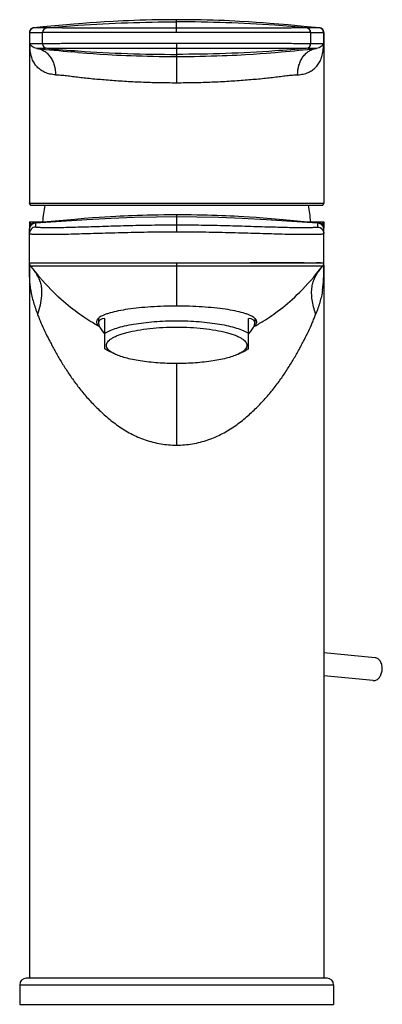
# Model space of a CAD drawing. Header units: millimetres. Extents: x 160 to 479, y 58 to 452.
# Tile 4 of 5: x 160 to 216, y 301 to 452. Entities that reach past the tile are written whole.
import ezdxf

# ---------------------------------------------------------------- set-up
doc = ezdxf.new("R2010")
doc.units = ezdxf.units.MM
doc.header["$LTSCALE"] = 30.734
doc.layers.get('0').update_dxf_attribs({"linetype": 'CONTINUOUS'})

msp = doc.modelspace()

# ---------------------------------------------------------------- linework, layer by layer
at = {"color": 7, "linetype": 'CONTINUOUS'}
for p, q in [((173.1, 451.39), (171.91, 451.32)), ((195.12, 451.4), (193.77, 451.47)), ((196.31, 451.32), (195.12, 451.4)), ((162.24, 450.48), (162.22, 450.47)), ((162.24, 450.48), (162.24, 450.48)), ((162.25, 450.48), (162.24, 450.48)), ((162.24, 450.48), (162.28, 450.48)), ((163.75, 450.62), (162.29, 450.48)), ((167.32, 450.95), (163.75, 450.62)), ((168.44, 451.05), (167.32, 450.95)), ((169.8, 451.16), (168.44, 451.05)), ((170.82, 451.24), (169.8, 451.16)), ((171.91, 451.32), (170.82, 451.24)), ((197.4, 451.24), (196.31, 451.32)), ((198.41, 451.17), (197.4, 451.24)), ((199.75, 451.06), (198.41, 451.17)), ((201.18, 450.93), (199.75, 451.06)), ((204.13, 450.65), (201.18, 450.93)), ((205.99, 450.48), (204.13, 450.65)), ((206, 450.48), (205.98, 450.48)), ((206.01, 450.48), (206, 450.48)), ((206.05, 450.48), (206.01, 450.48)), ((206.05, 450.48), (206.05, 450.48)), ((206.65, 449.78), (206.64, 449.85)), ((161.64, 449.78), (161.64, 423.74)), ((206.65, 449.78), (206.65, 423.74)), ((169.06, 446.74), (168.12, 446.82)), ((184.36, 447.39), (185.37, 447.39)), ((199.23, 446.74), (200.13, 446.82)), ((169.06, 446.74), (170.4, 446.64)), ((170.4, 446.64), (171.38, 446.56)), ((171.38, 446.56), (172.44, 446.49)), ((172.44, 446.49), (173.62, 446.42)), ((173.62, 446.42), (174.95, 446.34)), ((194.67, 446.42), (195.85, 446.49)), ((195.85, 446.49), (196.91, 446.56)), ((196.91, 446.56), (197.89, 446.64)), ((197.89, 446.64), (199.23, 446.74)), ((161.95, 423.38), (206.34, 423.38)), ((170.03, 421.34), (168.58, 421.22)), ((171.27, 421.44), (170.03, 421.34)), ((172.32, 421.51), (171.27, 421.44)), ((173.17, 421.57), (172.32, 421.51)), ((174.02, 421.62), (173.17, 421.57)), ((174.85, 421.67), (174.02, 421.62)), ((175.5, 421.71), (174.85, 421.67)), ((176.14, 421.74), (175.5, 421.71)), ((176.78, 421.77), (176.14, 421.74)), ((177.4, 421.79), (176.78, 421.77)), ((178.17, 421.82), (177.4, 421.79)), ((178.92, 421.84), (178.17, 421.82)), ((179.65, 421.86), (178.92, 421.84)), ((180.49, 421.88), (179.65, 421.86)), ((181.3, 421.89), (180.49, 421.88)), ((182.17, 421.9), (181.3, 421.89)), ((183.21, 421.91), (182.17, 421.9)), ((184.33, 421.91), (183.21, 421.91)), ((185.37, 421.9), (184.33, 421.91)), ((186.36, 421.9), (185.37, 421.9)), ((187.26, 421.89), (186.36, 421.9)), ((188.07, 421.87), (187.26, 421.89)), ((188.79, 421.86), (188.07, 421.87)), ((189.52, 421.84), (188.79, 421.86)), ((190.27, 421.82), (189.52, 421.84)), ((191.04, 421.79), (190.27, 421.82)), ((191.67, 421.76), (191.04, 421.79)), ((192.31, 421.73), (191.67, 421.76)), ((192.95, 421.7), (192.31, 421.73)), ((193.61, 421.66), (192.95, 421.7)), ((194.44, 421.61), (193.61, 421.66)), ((195.29, 421.56), (194.44, 421.61)), ((196.32, 421.49), (195.29, 421.56)), ((197.37, 421.41), (196.32, 421.49)), ((198.62, 421.31), (197.37, 421.41)), ((200.45, 421.16), (198.62, 421.31)), ((161.64, 420.83), (161.64, 419.86)), ((161.64, 420.83), (164.22, 420.83)), ((161.65, 420.01), (161.65, 420)), ((161.65, 420), (161.65, 419.99)), ((161.65, 420), (161.65, 420)), ((161.64, 414.57), (161.64, 419.84)), ((161.72, 420.08), (161.7, 420)), ((161.77, 420.17), (161.74, 420.11)), ((162.56, 420.69), (162.49, 420.68)), ((162.56, 420.69), (162.51, 420.68)), ((168.58, 421.22), (162.56, 420.69)), ((162.56, 420.69), (162.56, 420.69)), ((162.56, 420.69), (162.56, 420.69)), ((204.07, 420.83), (206.65, 420.83)), ((205.73, 420.69), (205.73, 420.69)), ((205.78, 420.68), (205.73, 420.69)), ((205.8, 420.68), (205.73, 420.69)), ((205.73, 420.69), (205.73, 420.69)), ((205.73, 420.69), (205.73, 420.69)), ((205.86, 420.67), (205.78, 420.68)), ((206.58, 420.06), (206.55, 420.11)), ((206.59, 420), (206.57, 420.08)), ((206.59, 420), (206.58, 420.06)), ((206.64, 420.02), (206.64, 420.03)), ((206.64, 420), (206.64, 420.02)), ((206.64, 420.02), (206.64, 420.02)), ((206.64, 420.01), (206.64, 420.01)), ((206.64, 420), (206.64, 420.01)), ((206.64, 420), (206.64, 420)), ((206.64, 419.99), (206.64, 420)), ((206.64, 419.98), (206.64, 419.99)), ((206.64, 419.99), (206.64, 419.99)), ((206.64, 419.98), (206.64, 419.98)), ((206.64, 419.97), (206.64, 419.98)), ((206.64, 419.97), (206.64, 419.97)), ((206.64, 419.96), (206.64, 419.97)), ((206.64, 419.96), (206.64, 419.96)), ((206.64, 419.95), (206.64, 419.96)), ((206.64, 419.95), (206.64, 419.95)), ((206.65, 420.83), (206.65, 419.86)), ((206.65, 414.57), (206.65, 419.84)), ((161.64, 414.56), (161.64, 414.51)), ((161.64, 414.56), (161.64, 414.29)), ((161.64, 414.55), (161.64, 414.54)), ((161.64, 414.54), (161.65, 414.49)), ((161.64, 414.52), (161.65, 414.51)), ((161.65, 414.51), (161.65, 414.48)), ((161.64, 414.51), (161.65, 414.43)), ((161.65, 414.49), (161.65, 414.46)), ((161.65, 414.48), (161.65, 414.46)), ((161.65, 414.47), (161.65, 414.39)), ((161.65, 414.46), (161.65, 414.42)), ((161.65, 414.41), (161.65, 414.35)), ((161.65, 414.39), (161.65, 414.31)), ((161.64, 414.34), (161.64, 414.39)), ((161.65, 414.35), (161.65, 414.3)), ((161.65, 414.31), (161.65, 414.19)), ((161.64, 414.19), (161.64, 305.29)), ((161.85, 414.04), (161.89, 413.98)), ((161.85, 414.04), (161.89, 413.98)), ((206.64, 414.55), (206.65, 414.57)), ((206.64, 414.54), (206.65, 414.56)), ((206.64, 414.52), (206.64, 414.54)), ((206.64, 414.43), (206.64, 414.53)), ((206.64, 414.49), (206.64, 414.52)), ((206.64, 414.5), (206.64, 414.52)), ((206.64, 414.48), (206.64, 414.5)), ((206.64, 414.49), (206.64, 414.5)), ((206.64, 414.46), (206.64, 414.49)), ((206.64, 414.47), (206.64, 414.49)), ((206.64, 414.36), (206.64, 414.47)), ((206.64, 414.46), (206.64, 414.47)), ((206.64, 414.42), (206.64, 414.46)), ((206.64, 414.27), (206.64, 414.41)), ((206.64, 414.3), (206.64, 414.34)), ((206.64, 414.19), (206.64, 414.27)), ((206.65, 414.28), (206.65, 414.56)), ((206.65, 414.19), (206.65, 305.29)), ((172.21, 406.12), (172.21, 405.41)), ((173.17, 401.42), (173.17, 406.09)), ((195.12, 401.42), (195.12, 406.09)), ((196.08, 406.12), (196.08, 405.41)), ((174.62, 400.69), (173.57, 401.21)), ((193.67, 400.69), (194.72, 401.21)), ((214.51, 354.23), (206.65, 354.98)), ((214.18, 350.75), (206.65, 351.47)), ((214.18, 350.75), (214.26, 350.74)), ((160.15, 304.29), (160.15, 301.29)), ((207.15, 305.29), (161.15, 305.29)), ((208.15, 304.29), (208.15, 301.29)), ((160.15, 301.29), (208.15, 301.29))]:
    msp.add_line(p, q, dxfattribs=at)
at = {"color": 9, "linetype": 'CONTINUOUS'}
for p, q in [((184.15, 449.76), (184.15, 451.73)), ((162.3, 450.48), (162.29, 450.48)), ((164.29, 450.48), (164.28, 450.48)), ((204.01, 450.48), (204, 450.48)), ((206, 450.48), (205.99, 450.48)), ((161.66, 449.79), (161.65, 449.78)), ((161.65, 449.78), (161.64, 449.78)), ((161.66, 449.79), (161.66, 448.06)), ((161.67, 449.79), (161.66, 449.79)), ((163.66, 448.06), (163.66, 449.78)), ((204.63, 449.78), (204.63, 448.06)), ((204.64, 449.78), (204.63, 449.78)), ((206.63, 449.79), (206.62, 449.79)), ((206.63, 448.06), (206.63, 449.79)), ((164.29, 447.36), (164.28, 447.36)), ((184.15, 448.09), (184.15, 442.11)), ((204.01, 447.36), (204, 447.36)), ((204.63, 448.06), (204.64, 448.06)), ((161.65, 423.68), (206.64, 423.68)), ((184.15, 421.91), (184.15, 419.34)), ((161.64, 419.88), (161.64, 419.87)), ((162.58, 420.66), (162.58, 420.06)), ((205.71, 420.66), (205.71, 420.06)), ((206.65, 419.87), (206.65, 419.88)), ((161.64, 414.57), (206.64, 414.57)), ((161.64, 414.57), (161.68, 414.57)), ((161.64, 414.19), (161.64, 414.29)), ((206.47, 414.08), (161.82, 414.08)), ((161.82, 414.08), (161.85, 414.08)), ((161.85, 414.08), (162.09, 414.08)), ((184.15, 414.57), (184.15, 407.98)), ((203.63, 414.57), (195.39, 414.57)), ((204.05, 414.08), (202.88, 414.08)), ((206.15, 414.57), (205.54, 414.57)), ((206.47, 414.08), (206.44, 414.08)), ((206.64, 414.57), (206.61, 414.57)), ((206.65, 414.19), (206.65, 414.28)), ((205.4, 406.7), (205.39, 406.75)), ((184.15, 399.2), (184.15, 386.73)), ((160.15, 304.29), (208.15, 304.29))]:
    msp.add_line(p, q, dxfattribs=at)
at = {"color": 7, "linetype": 'CONTINUOUS'}
for points in [[(184.15, 451.73), (183.26, 451.73), (182.27, 451.73), (181.3, 451.71), (180.35, 451.69), (179.42, 451.67), (178.52, 451.65), (177.63, 451.62), (176.78, 451.58), (175.97, 451.55), (175.19, 451.51), (174.45, 451.47), (173.1, 451.39)], [(193.77, 451.47), (193.03, 451.51), (192.25, 451.55), (191.44, 451.59), (190.6, 451.62), (189.72, 451.65), (188.83, 451.67), (187.91, 451.7), (186.96, 451.71), (186, 451.73), (185.03, 451.73), (184.15, 451.73)], [(162.17, 450.46), (162.14, 450.45), (162.11, 450.44), (162.07, 450.43), (162.03, 450.41), (161.99, 450.39), (161.94, 450.36), (161.9, 450.33), (161.86, 450.29), (161.82, 450.25), (161.78, 450.2), (161.75, 450.15), (161.72, 450.1), (161.69, 450.04), (161.67, 449.98), (161.66, 449.92), (161.65, 449.85), (161.64, 449.78)], [(162.22, 450.47), (162.2, 450.47), (162.17, 450.46)], [(162.29, 450.48), (162.28, 450.48), (162.27, 450.48)], [(206.05, 450.48), (206.04, 450.48), (206.03, 450.48), (206.01, 450.48), (206, 450.48)], [(206.64, 449.85), (206.63, 449.91), (206.62, 449.97), (206.6, 450.03), (206.58, 450.09), (206.55, 450.14), (206.51, 450.19), (206.48, 450.24), (206.44, 450.28), (206.4, 450.32), (206.36, 450.35), (206.31, 450.38), (206.27, 450.4), (206.23, 450.42), (206.19, 450.44), (206.16, 450.45), (206.12, 450.46), (206.1, 450.47), (206.07, 450.47), (206.06, 450.48)], [(174.95, 446.34), (175.67, 446.31), (176.42, 446.27), (177.2, 446.24), (178.01, 446.21), (178.85, 446.19), (179.71, 446.16), (180.58, 446.14), (181.48, 446.13), (182.39, 446.12), (183.32, 446.11), (184.15, 446.11)], [(184.15, 446.11), (184.97, 446.11), (185.9, 446.12), (186.81, 446.13), (187.71, 446.14), (188.58, 446.16), (189.44, 446.19), (190.28, 446.21), (191.09, 446.24), (191.87, 446.27), (192.62, 446.31), (193.34, 446.34), (194.67, 446.42)], [(161.64, 423.74), (161.64, 423.73), (161.64, 423.72), (161.65, 423.71), (161.65, 423.7), (161.65, 423.69), (161.65, 423.68), (161.65, 423.67)], [(161.65, 423.67), (161.65, 423.66), (161.65, 423.64), (161.65, 423.63), (161.66, 423.61)], [(161.66, 423.61), (161.67, 423.59), (161.68, 423.56), (161.69, 423.54)], [(161.69, 423.54), (161.71, 423.51), (161.73, 423.48), (161.75, 423.46), (161.78, 423.44), (161.81, 423.42), (161.85, 423.4), (161.88, 423.39), (161.92, 423.39), (161.95, 423.38)], [(206.34, 423.38), (206.37, 423.39), (206.41, 423.39), (206.44, 423.4), (206.48, 423.42), (206.51, 423.44), (206.54, 423.46), (206.56, 423.48), (206.58, 423.51), (206.6, 423.53)], [(206.6, 423.53), (206.61, 423.56), (206.62, 423.58), (206.63, 423.61), (206.64, 423.62), (206.64, 423.64), (206.64, 423.66), (206.64, 423.67), (206.64, 423.68), (206.64, 423.69), (206.64, 423.7), (206.64, 423.71), (206.64, 423.72), (206.65, 423.73), (206.65, 423.74)], [(184.15, 421.61), (181.06, 421.58), (177.67, 421.49), (174.12, 421.35), (170.4, 421.15), (166.51, 420.91), (162.58, 420.66)], [(205.71, 420.66), (201.78, 420.91), (197.89, 421.15), (194.17, 421.35), (190.62, 421.49), (187.23, 421.58), (184.15, 421.61)], [(161.65, 420.03), (161.65, 420.02), (161.65, 420.01), (161.65, 420.01), (161.65, 420)], [(162.58, 420.66), (162.5, 420.66), (162.39, 420.63), (162.29, 420.6), (162.19, 420.56), (162.1, 420.5), (162.01, 420.44), (161.93, 420.36), (161.86, 420.28), (161.79, 420.19), (161.74, 420.09), (161.7, 419.98)], [(161.74, 420.11), (161.72, 420.06), (161.7, 420)], [(162.49, 420.68), (162.39, 420.66), (162.3, 420.63), (162.21, 420.59), (162.13, 420.55), (162.05, 420.49), (161.98, 420.43), (161.91, 420.37), (161.85, 420.3), (161.8, 420.23), (161.76, 420.15), (161.72, 420.08)], [(162.14, 420.55), (162.07, 420.51), (162.02, 420.47), (161.96, 420.42), (161.92, 420.37), (161.87, 420.32), (161.83, 420.27), (161.8, 420.22)], [(162.51, 420.68), (162.43, 420.67), (162.35, 420.65), (162.27, 420.62), (162.2, 420.59)], [(162.58, 420.66), (162.58, 420.67), (162.57, 420.67), (162.57, 420.68), (162.57, 420.68), (162.56, 420.68), (162.56, 420.68), (162.56, 420.69), (162.56, 420.69), (162.56, 420.69)], [(205.73, 420.69), (203.65, 420.87), (200.45, 421.16)], [(205.73, 420.69), (205.73, 420.69), (205.73, 420.69), (205.73, 420.68), (205.73, 420.68), (205.72, 420.68), (205.72, 420.68), (205.72, 420.67), (205.71, 420.67), (205.71, 420.66)], [(206.59, 419.98), (206.55, 420.09), (206.5, 420.19), (206.44, 420.28), (206.36, 420.36), (206.28, 420.44), (206.19, 420.5), (206.1, 420.56), (206, 420.6), (205.9, 420.63), (205.79, 420.66), (205.71, 420.66)], [(206.57, 420.08), (206.53, 420.15), (206.49, 420.22), (206.44, 420.3), (206.38, 420.36), (206.32, 420.43), (206.25, 420.49), (206.17, 420.54), (206.08, 420.59), (205.99, 420.63), (205.9, 420.66), (205.8, 420.68)], [(206.33, 420.42), (206.27, 420.47), (206.22, 420.51), (206.15, 420.55), (206.09, 420.59), (206.02, 420.62), (205.94, 420.65), (205.86, 420.67)], [(206.55, 420.11), (206.52, 420.17), (206.49, 420.22), (206.46, 420.27), (206.42, 420.32), (206.38, 420.37)], [(161.65, 414.5), (161.65, 414.49), (161.65, 414.48)], [(161.65, 414.43), (161.65, 414.42), (161.66, 414.4), (161.66, 414.38), (161.66, 414.36), (161.67, 414.35), (161.67, 414.33), (161.68, 414.32)], [(161.68, 414.32), (161.68, 414.31), (161.68, 414.3), (161.69, 414.28), (161.7, 414.26), (161.7, 414.25)], [(161.7, 414.25), (161.7, 414.25), (161.71, 414.23), (161.72, 414.22)], [(206.57, 414.22), (206.58, 414.23), (206.59, 414.25), (206.59, 414.25)], [(206.59, 414.25), (206.59, 414.26), (206.6, 414.28), (206.61, 414.3), (206.61, 414.31), (206.61, 414.32)], [(206.61, 414.32), (206.62, 414.33), (206.62, 414.35), (206.63, 414.36), (206.63, 414.38)], [(206.63, 414.38), (206.63, 414.4), (206.64, 414.42), (206.64, 414.43)]]:
    msp.add_lwpolyline(points, dxfattribs=at)
at = {"color": 9, "linetype": 'CONTINUOUS'}
for points in [[(164.29, 450.48), (164.29, 450.48), (164.29, 450.48), (164.29, 450.48), (164.28, 450.48), (164.28, 450.48), (164.28, 450.48)], [(204.01, 450.48), (204.01, 450.48), (204.01, 450.48), (204, 450.48), (204, 450.48), (204, 450.48), (204, 450.48)], [(164.29, 447.36), (164.28, 447.36), (164.28, 447.36), (164.28, 447.36)], [(164.29, 447.36), (164.29, 447.36), (164.29, 447.36)]]:
    msp.add_lwpolyline(points, dxfattribs=at)
for centre, radius, start, end in [((162.35, 449.78), 0.7, 102.3891, 179.9491), ((162.36, 449.79), 0.7, 95.4541, 180.0274), ((162.37, 449.79), 0.698, 95.5393, 180.009), ((162.35, 449.78), 0.705, 99.1456, 102.3986), ((164.35, 449.78), 0.7, 95.3986, 180.0103), ((164.36, 449.78), 0.7, 95.2911, 180.0932), ((203.93, 449.78), 0.7, 359.9966, 84.7089), ((203.94, 449.78), 0.7, 359.9929, 84.6023), ((205.92, 449.79), 0.694, 83.1823, 84.4613), ((205.92, 449.79), 0.7, 359.9818, 83.1766), ((205.93, 449.79), 0.7, 359.9781, 84.5586), ((205.94, 449.78), 0.705, 77.5914, 80.8637), ((205.94, 449.78), 0.7, 359.8252, 77.5983), ((154.56, 447.69), 7.14, 357.8628, 2.5743), ((188.82, 684.38), 238.46, 263.7264, 265.0199), ((164.35, 448.06), 0.7, 179.9898, 264.5992), ((164.36, 448.06), 0.7, 179.9061, 264.7089), ((203.93, 448.06), 0.7, 275.2911, 0.0036), ((203.94, 448.06), 0.7, 275.3928, 0.0072), ((213.71, 447.69), 7.13, 177.417, 182.1451), ((161.95, 423.69), 0.302, 180.0393, 197.9444), ((161.95, 423.68), 0.296, 224.5069, 233.1706), ((161.95, 423.68), 0.296, 251.2219, 253.7558), ((161.95, 423.68), 0.3, 253.7639, 269.9738), ((206.34, 423.68), 0.3, 270.0264, 286.2311), ((206.34, 423.68), 0.296, 286.239, 288.8172), ((206.34, 423.68), 0.299, 305.4476, 314.2661), ((206.34, 423.69), 0.302, 342.0549, 359.9609), ((164.61, 419.89), 2.96, 174.9471, 175.5856), ((162.65, 419.85), 1, 168.0985, 174.045), ((167.17, 419.88), 5.52, 179.2515, 179.6227), ((162.64, 419.85), 0.998, 174.0436, 180.0136), ((170.81, 419.86), 9.16, 179.604, 179.8397), ((162.39, 419.95), 0.745, 163.6208, 168.0378), ((162.64, 419.85), 0.998, 162.1062, 168.0999), ((162.36, 419.95), 0.712, 137.856, 163.6021), ((162.65, 419.84), 1.01, 144.232, 162.0441), ((162.33, 421.91), 1.26, 286.2631, 301.6888), ((205.64, 419.84), 1.01, 17.9564, 35.7683), ((205.93, 419.95), 0.712, 16.4407, 42.144), ((205.65, 419.85), 0.999, 359.987, 17.901), ((205.9, 419.95), 0.744, 11.9911, 16.4214), ((203.7, 419.89), 2.94, 4.4329, 5.0805), ((205.83, 419.93), 0.812, 7.9226, 11.9737), ((205.76, 419.92), 0.888, 6.9082, 7.9582), ((201.46, 419.71), 5.19, 4.0997, 4.4421), ((200.32, 419.63), 6.33, 3.8784, 4.1272), ((197.5, 419.86), 9.15, 0.1617, 0.3983)]:
    msp.add_arc(centre, radius, start, end, dxfattribs=at)
at = {"color": 7, "linetype": 'CONTINUOUS'}
for centre, radius, start, end in [((162.31, 450.26), 0.224, 94.0345, 94.9502), ((205.99, 450.32), 0.168, 84.648, 85.5677), ((178.11, 698.18), 252.33, 275.0065, 276.2377), ((183.59, 419.33), 20, 168.2939, 175.6803), ((184.7, 419.33), 20, 4.3197, 11.7061), ((162.58, 419.91), 0.937, 173.094, 174.3032), ((162.8, 419.9), 1.16, 176.0014, 177.4134), ((163.12, 419.89), 1.47, 177.4139, 178.5314), ((205.71, 419.91), 0.938, 5.6922, 6.9059), ((205.49, 419.9), 1.16, 2.3759, 4.2068), ((161.15, 304.29), 1, 90, 180), ((207.15, 304.29), 1, 0, 90)]:
    msp.add_arc(centre, radius, start, end, dxfattribs=at)
for major_axis, start_param, end_param in [((11.86, -6.96), 2.851774, 3.659426), ((11.86, 6.96), 5.765352, 6.573004)]:
    msp.add_ellipse((184.15, 398.76), major_axis=major_axis, ratio=0.194963, start_param=start_param, end_param=end_param, dxfattribs=at)
at = {"color": 9, "linetype": 'CONTINUOUS'}
for points, knots in [([(164.28, 450.48), (165.89, 450.64), (172.5, 451.18), (179.13, 451.4), (184.15, 451.4)], [0, 0, 0, 0, 0.243679, 1, 1, 1, 1]), ([(204.01, 450.48), (202.4, 450.64), (195.79, 451.18), (189.16, 451.4), (184.15, 451.4)], [0, 0, 0, 0, 0.243679, 1, 1, 1, 1]), ([(164.28, 450.48), (163.94, 450.49), (163.29, 450.5), (162.63, 450.49), (162.3, 450.48)], [0, 0, 0, 0, 0.50835, 1, 1, 1, 1]), ([(184.15, 450.45), (182.88, 450.45), (180.4, 450.45), (176.8, 450.46), (173.47, 450.46), (170.91, 450.46), (169.1, 450.46), (167.93, 450.46), (166.92, 450.46), (166.06, 450.47), (165.37, 450.47), (164.85, 450.47), (164.53, 450.48), (164.36, 450.48), (164.31, 450.48), (164.29, 450.48)], [0, 0, 0, 0, 0.190751, 0.374536, 0.544538, 0.694622, 0.760371, 0.819141, 0.870422, 0.913705, 0.948534, 0.974657, 0.991878, 0.997088, 1, 1, 1, 1]), ([(204, 450.48), (203.98, 450.48), (203.93, 450.48), (203.76, 450.48), (203.44, 450.47), (202.92, 450.47), (202.23, 450.47), (201.37, 450.46), (200.36, 450.46), (199.2, 450.46), (197.38, 450.46), (194.82, 450.46), (191.49, 450.46), (187.89, 450.45), (185.41, 450.45), (184.15, 450.45)], [0, 0, 0, 0, 0.002912, 0.008121, 0.02534, 0.05146, 0.086285, 0.129565, 0.180843, 0.23961, 0.305358, 0.455442, 0.625447, 0.809239, 1, 1, 1, 1]), ([(205.99, 450.48), (205.66, 450.49), (205, 450.5), (204.35, 450.49), (204.01, 450.48)], [0, 0, 0, 0, 0.491805, 1, 1, 1, 1]), ([(161.67, 449.79), (162, 449.8), (162.66, 449.8), (163.32, 449.8), (163.65, 449.78)], [0, 0, 0, 0, 0.499994, 1, 1, 1, 1]), ([(184.15, 449.76), (182.84, 449.76), (180.28, 449.76), (176.55, 449.76), (173.11, 449.76), (170.07, 449.76), (167.84, 449.76), (166.35, 449.77), (165.47, 449.77), (164.76, 449.77), (164.23, 449.78), (163.88, 449.78), (163.71, 449.78), (163.66, 449.78)], [0, 0, 0, 0, 0.191077, 0.375119, 0.545355, 0.695518, 0.82008, 0.871286, 0.914457, 0.949193, 0.975175, 0.992163, 1, 1, 1, 1]), ([(204.63, 449.78), (204.58, 449.78), (204.41, 449.78), (204.06, 449.78), (203.53, 449.77), (202.82, 449.77), (201.94, 449.77), (200.45, 449.77), (198.22, 449.76), (195.18, 449.76), (191.74, 449.76), (188.01, 449.76), (185.45, 449.76), (184.15, 449.76)], [0, 0, 0, 0, 0.007837, 0.024825, 0.050806, 0.085542, 0.128712, 0.179918, 0.304479, 0.454642, 0.624878, 0.808921, 1, 1, 1, 1]), ([(204.64, 449.78), (204.97, 449.8), (205.63, 449.8), (206.29, 449.8), (206.62, 449.79)], [0, 0, 0, 0, 0.500006, 1, 1, 1, 1]), ([(206.64, 449.78), (206.64, 449.79), (206.64, 449.79), (206.63, 449.79), (206.63, 449.79)], [0, 0, 0, 0, 0.687252, 1, 1, 1, 1]), ([(206.65, 449.78), (206.64, 449.78), (206.64, 449.78), (206.64, 449.78), (206.64, 449.78)], [0, 0, 0, 0, 0.222851, 1, 1, 1, 1]), ([(161.66, 448.06), (161.66, 448), (161.67, 447.79), (161.68, 447.58), (161.7, 447.42)], [0, 0, 0, 0, 0.256888, 1, 1, 1, 1]), ([(161.7, 448.01), (161.69, 448.01), (161.68, 448.03), (161.67, 448.04), (161.66, 448.06)], [0, 0, 0, 0, 0.259995, 1, 1, 1, 1]), ([(163.65, 448.06), (163.31, 448.04), (162.65, 448.04), (161.99, 448.04), (161.66, 448.06)], [0, 0, 0, 0, 0.500005, 1, 1, 1, 1]), ([(162.76, 447.35), (162.62, 447.36), (162.36, 447.43), (162.05, 447.62), (161.85, 447.83), (161.74, 447.95), (161.7, 448.01)], [0, 0, 0, 0, 0.330103, 0.611359, 0.834291, 1, 1, 1, 1]), ([(165.64, 443.32), (165.35, 443.33), (164.79, 443.4), (164.02, 443.65), (163.36, 444.02), (162.8, 444.5), (162.36, 445.08), (162.03, 445.76), (161.81, 446.55), (161.73, 447.12), (161.7, 447.42)], [0, 0, 0, 0, 0.13854, 0.265618, 0.384088, 0.497481, 0.610423, 0.728376, 0.856785, 1, 1, 1, 1]), ([(164.28, 447.36), (164.02, 447.35), (163.52, 447.35), (163.01, 447.35), (162.76, 447.35)], [0, 0, 0, 0, 0.506458, 1, 1, 1, 1]), ([(162.76, 447.35), (162.96, 447.33), (163.35, 447.23), (163.91, 446.96), (164.41, 446.56), (164.85, 446.05), (165.2, 445.45), (165.54, 444.55), (165.64, 443.81), (165.64, 443.32)], [0, 0, 0, 0, 0.11055, 0.224011, 0.341889, 0.464963, 0.593271, 0.726179, 1, 1, 1, 1]), ([(184.15, 448.09), (182.84, 448.09), (180.28, 448.09), (176.55, 448.09), (173.11, 448.08), (170.07, 448.08), (167.84, 448.08), (166.35, 448.07), (165.47, 448.07), (164.76, 448.07), (164.23, 448.07), (163.88, 448.06), (163.71, 448.06), (163.66, 448.06)], [0, 0, 0, 0, 0.191077, 0.375119, 0.545354, 0.695518, 0.82008, 0.871286, 0.914457, 0.949193, 0.975175, 0.992163, 1, 1, 1, 1]), ([(164.28, 447.36), (165.89, 447.21), (172.5, 446.66), (179.13, 446.44), (184.15, 446.44)], [0, 0, 0, 0, 0.243679, 1, 1, 1, 1]), ([(164.29, 447.36), (164.31, 447.36), (164.36, 447.36), (164.53, 447.37), (164.85, 447.37), (165.37, 447.37), (166.06, 447.37), (166.92, 447.38), (167.93, 447.38), (169.1, 447.38), (170.91, 447.38), (173.47, 447.38), (176.8, 447.39), (180.4, 447.39), (182.88, 447.39), (184.15, 447.39)], [0, 0, 0, 0, 0.002912, 0.008122, 0.025342, 0.051465, 0.086293, 0.129576, 0.180856, 0.239625, 0.305374, 0.455458, 0.62546, 0.809247, 1, 1, 1, 1]), ([(204.63, 448.06), (204.58, 448.06), (204.41, 448.06), (204.06, 448.06), (203.53, 448.07), (202.82, 448.07), (201.94, 448.07), (200.45, 448.08), (198.22, 448.08), (195.18, 448.08), (191.74, 448.08), (188.01, 448.09), (185.45, 448.09), (184.15, 448.09)], [0, 0, 0, 0, 0.007837, 0.024825, 0.050806, 0.085542, 0.128712, 0.179918, 0.304479, 0.454642, 0.624878, 0.808921, 1, 1, 1, 1]), ([(204.01, 447.36), (202.4, 447.21), (195.79, 446.66), (189.16, 446.44), (184.15, 446.44)], [0, 0, 0, 0, 0.243679, 1, 1, 1, 1]), ([(202.65, 443.32), (202.94, 443.33), (203.5, 443.4), (204.27, 443.65), (204.93, 444.02), (205.49, 444.5), (205.93, 445.08), (206.26, 445.76), (206.48, 446.55), (206.56, 447.12), (206.59, 447.42)], [0, 0, 0, 0, 0.138539, 0.265616, 0.384086, 0.497478, 0.610417, 0.72836, 0.856766, 1, 1, 1, 1]), ([(202.65, 443.32), (202.65, 443.81), (202.75, 444.55), (203.09, 445.45), (203.44, 446.05), (203.88, 446.56), (204.38, 446.96), (204.94, 447.23), (205.33, 447.33), (205.53, 447.35)], [0, 0, 0, 0, 0.273836, 0.40675, 0.535063, 0.65814, 0.776017, 0.889475, 1, 1, 1, 1]), ([(205.53, 447.35), (205.28, 447.35), (204.77, 447.35), (204.27, 447.35), (204.01, 447.36)], [0, 0, 0, 0, 0.493744, 1, 1, 1, 1]), ([(206.63, 448.06), (206.3, 448.04), (205.64, 448.04), (204.98, 448.04), (204.64, 448.06)], [0, 0, 0, 0, 0.499995, 1, 1, 1, 1]), ([(206.59, 448.01), (206.55, 447.95), (206.44, 447.83), (206.24, 447.62), (205.93, 447.43), (205.67, 447.36), (205.53, 447.35)], [0, 0, 0, 0, 0.16574, 0.388682, 0.669924, 1, 1, 1, 1]), ([(206.59, 447.42), (206.6, 447.47), (206.61, 447.68), (206.63, 447.9), (206.63, 448.06)], [0, 0, 0, 0, 0.245371, 1, 1, 1, 1]), ([(206.63, 448.06), (206.63, 448.05), (206.62, 448.04), (206.6, 448.02), (206.59, 448.01)], [0, 0, 0, 0, 0.239898, 1, 1, 1, 1]), ([(165.64, 443.32), (165.91, 443.31), (166.47, 443.28), (167.33, 443.19), (168.26, 443.07), (169.24, 442.95), (170.28, 442.83), (171.37, 442.72), (172.51, 442.62), (174.1, 442.49), (176.19, 442.34), (178.77, 442.21), (181.44, 442.13), (183.24, 442.11), (184.15, 442.11)], [0, 0, 0, 0, 0.043341, 0.090318, 0.140688, 0.194191, 0.250581, 0.309666, 0.371263, 0.435159, 0.568924, 0.709015, 0.853424, 1, 1, 1, 1]), ([(184.15, 442.11), (185.05, 442.11), (186.85, 442.13), (189.52, 442.21), (192.1, 442.34), (194.19, 442.49), (195.78, 442.62), (196.92, 442.72), (198.01, 442.83), (199.05, 442.95), (200.03, 443.07), (200.96, 443.19), (201.82, 443.28), (202.38, 443.31), (202.65, 443.32)], [0, 0, 0, 0, 0.146576, 0.290985, 0.431076, 0.564841, 0.628737, 0.690334, 0.749419, 0.805809, 0.859312, 0.909682, 0.956659, 1, 1, 1, 1]), ([(161.65, 423.68), (161.65, 423.68), (161.65, 423.69), (161.65, 423.7), (161.64, 423.72), (161.64, 423.74), (161.64, 423.74)], [0, 0, 0, 0, 0.070715, 0.258677, 0.568497, 1, 1, 1, 1]), ([(161.66, 423.59), (161.67, 423.58), (161.68, 423.54), (161.71, 423.5), (161.74, 423.47)], [0, 0, 0, 0, 0.244626, 1, 1, 1, 1]), ([(161.77, 423.45), (161.79, 423.43), (161.82, 423.41), (161.85, 423.4), (161.85, 423.4)], [0, 0, 0, 0, 0.754721, 1, 1, 1, 1]), ([(206.55, 423.47), (206.56, 423.48), (206.59, 423.51), (206.61, 423.56), (206.63, 423.59)], [0, 0, 0, 0, 0.255025, 1, 1, 1, 1]), ([(206.65, 423.74), (206.65, 423.73), (206.64, 423.71), (206.64, 423.69), (206.64, 423.69)], [0, 0, 0, 0, 0.675558, 1, 1, 1, 1]), ([(161.65, 420.12), (161.65, 420.1), (161.65, 420.05), (161.65, 420), (161.65, 419.96)], [0, 0, 0, 0, 0.256503, 1, 1, 1, 1]), ([(161.67, 420.1), (161.66, 420.08), (161.66, 420.06), (161.65, 420.03), (161.65, 420.03)], [0, 0, 0, 0, 0.743591, 1, 1, 1, 1]), ([(162.58, 420.06), (162.46, 420.05), (162.21, 419.98), (161.9, 419.76), (161.7, 419.44), (161.65, 419.19), (161.64, 419.06)], [0, 0, 0, 0, 0.250169, 0.500048, 0.749893, 1, 1, 1, 1]), ([(161.82, 420.83), (161.8, 420.78), (161.72, 420.56), (161.67, 420.33), (161.66, 420.15)], [0, 0, 0, 0, 0.246149, 1, 1, 1, 1]), ([(162.42, 420.67), (162.36, 420.67), (162.24, 420.66), (162.03, 420.6), (161.9, 420.51), (161.83, 420.43)], [0, 0, 0, 0, 0.287285, 0.543285, 1, 1, 1, 1]), ([(184.15, 420.34), (182.87, 420.34), (180.32, 420.32), (177.14, 420.25), (174.63, 420.18), (172.82, 420.12), (171.09, 420.07), (169.46, 420.02), (167.95, 419.98), (166.6, 419.95), (165.43, 419.94), (164.56, 419.94), (163.97, 419.94), (163.61, 419.95), (163.3, 419.96), (163.05, 419.97), (162.85, 419.99), (162.72, 420), (162.65, 420.02), (162.61, 420.03), (162.59, 420.04), (162.58, 420.05), (162.58, 420.06)], [0, 0, 0, 0, 0.177148, 0.354744, 0.441617, 0.525919, 0.606634, 0.682631, 0.752695, 0.815649, 0.870505, 0.916367, 0.935702, 0.952548, 0.966861, 0.978601, 0.987731, 0.994247, 0.996547, 0.99823, 0.999335, 1, 1, 1, 1]), ([(205.71, 420.06), (205.71, 420.05), (205.7, 420.04), (205.68, 420.03), (205.64, 420.02), (205.57, 420), (205.44, 419.99), (205.24, 419.97), (204.99, 419.96), (204.68, 419.95), (204.32, 419.94), (203.73, 419.94), (202.86, 419.94), (201.69, 419.95), (200.34, 419.98), (198.83, 420.02), (197.2, 420.07), (195.47, 420.12), (193.66, 420.18), (191.15, 420.25), (187.97, 420.32), (185.42, 420.34), (184.15, 420.34)], [0, 0, 0, 0, 0.000664, 0.001768, 0.00345, 0.005748, 0.012262, 0.02139, 0.033127, 0.047438, 0.064283, 0.083617, 0.129476, 0.184331, 0.247284, 0.317349, 0.393347, 0.474064, 0.558368, 0.645244, 0.822846, 1, 1, 1, 1]), ([(205.3, 420.83), (205.33, 420.82), (205.43, 420.76), (205.53, 420.72), (205.61, 420.7)], [0, 0, 0, 0, 0.251869, 1, 1, 1, 1]), ([(205.71, 420.06), (205.83, 420.05), (206.08, 419.98), (206.39, 419.76), (206.6, 419.44), (206.65, 419.18), (206.65, 419.06)], [0, 0, 0, 0, 0.250169, 0.500046, 0.749895, 1, 1, 1, 1]), ([(206.46, 420.43), (206.39, 420.51), (206.26, 420.6), (206.05, 420.66), (205.93, 420.67), (205.87, 420.67)], [0, 0, 0, 0, 0.456719, 0.712722, 1, 1, 1, 1]), ([(206.63, 420.15), (206.63, 420.21), (206.6, 420.44), (206.53, 420.67), (206.47, 420.83)], [0, 0, 0, 0, 0.257278, 1, 1, 1, 1]), ([(206.64, 420.01), (206.64, 420.02), (206.64, 420.04), (206.64, 420.05), (206.64, 420.06)], [0, 0, 0, 0, 0.737508, 1, 1, 1, 1]), ([(206.64, 419.92), (206.64, 419.93), (206.64, 419.96), (206.64, 419.99), (206.64, 420.01)], [0, 0, 0, 0, 0.312002, 1, 1, 1, 1]), ([(161.64, 419.06), (161.64, 419.06), (161.65, 419.04), (161.69, 419.03), (161.78, 419.01), (161.93, 418.99), (162.13, 418.98), (162.4, 418.96), (162.72, 418.95), (163.1, 418.94), (163.54, 418.94), (164.03, 418.94), (164.78, 418.94), (165.85, 418.96), (167.27, 418.98), (168.84, 419.02), (170.54, 419.07), (172.35, 419.12), (174.24, 419.18), (176.85, 419.25), (180.16, 419.32), (182.82, 419.34), (184.15, 419.34)], [0, 0, 0, 0, 0.000643, 0.001739, 0.005718, 0.01225, 0.021407, 0.033185, 0.047546, 0.064448, 0.083845, 0.105669, 0.129842, 0.184838, 0.247923, 0.318097, 0.39417, 0.474917, 0.559199, 0.646001, 0.823305, 1, 1, 1, 1]), ([(184.15, 419.34), (185.47, 419.34), (188.13, 419.32), (191.44, 419.25), (194.05, 419.18), (195.94, 419.12), (197.75, 419.07), (199.45, 419.02), (201.02, 418.98), (202.44, 418.96), (203.51, 418.94), (204.26, 418.94), (204.75, 418.94), (205.19, 418.94), (205.57, 418.95), (205.89, 418.96), (206.16, 418.98), (206.36, 418.99), (206.51, 419.01), (206.6, 419.03), (206.64, 419.04), (206.65, 419.06), (206.65, 419.06)], [0, 0, 0, 0, 0.176695, 0.353999, 0.440801, 0.525083, 0.60583, 0.681903, 0.752077, 0.815162, 0.870158, 0.894331, 0.916155, 0.935552, 0.952454, 0.966815, 0.978593, 0.98775, 0.994282, 0.998261, 0.999357, 1, 1, 1, 1]), ([(161.83, 410.43), (161.75, 410.98), (161.64, 412.22), (161.64, 413.47), (161.64, 414.15)], [0, 0, 0, 0, 0.448941, 1, 1, 1, 1]), ([(206.46, 410.43), (206.54, 410.98), (206.65, 412.22), (206.65, 413.47), (206.65, 414.15)], [0, 0, 0, 0, 0.448931, 1, 1, 1, 1]), ([(162.15, 413.65), (162.3, 413.45), (162.6, 413.04), (162.99, 412.39), (163.28, 411.68), (163.4, 411.18), (163.44, 410.92)], [0, 0, 0, 0, 0.248557, 0.495988, 0.744853, 1, 1, 1, 1]), ([(204.85, 410.92), (204.89, 411.18), (205.01, 411.68), (205.3, 412.39), (205.69, 413.04), (205.99, 413.45), (206.14, 413.65)], [0, 0, 0, 0, 0.255147, 0.504013, 0.751443, 1, 1, 1, 1]), ([(163.44, 410.92), (163.46, 410.81), (163.52, 410.35), (163.51, 409.87), (163.48, 409.52)], [0, 0, 0, 0, 0.240731, 1, 1, 1, 1]), ([(205.39, 406.75), (205.29, 407.12), (205.09, 407.84), (204.86, 408.92), (204.76, 409.94), (204.8, 410.61), (204.85, 410.92)], [0, 0, 0, 0, 0.271816, 0.532121, 0.774827, 1, 1, 1, 1]), ([(161.83, 410.43), (161.88, 410.11), (162, 409.48), (162.24, 408.55), (162.54, 407.62), (162.76, 407.01), (162.89, 406.7)], [0, 0, 0, 0, 0.247831, 0.493461, 0.741583, 1, 1, 1, 1]), ([(163.48, 409.52), (163.45, 409.05), (163.28, 408.1), (163.01, 407.18), (162.89, 406.7)], [0, 0, 0, 0, 0.483423, 1, 1, 1, 1]), ([(206.46, 410.43), (206.41, 410.11), (206.29, 409.48), (206.05, 408.55), (205.75, 407.62), (205.53, 407.01), (205.4, 406.7)], [0, 0, 0, 0, 0.247949, 0.493237, 0.741775, 1, 1, 1, 1]), ([(162.89, 406.7), (162.96, 406.48), (163.13, 406.06), (163.49, 405.2), (163.99, 404.09), (164.55, 402.98), (165.03, 402.07), (165.56, 401.1), (166.26, 399.85), (167.19, 398.34), (168.21, 396.82), (169.34, 395.31), (170.59, 393.83), (171.95, 392.4), (173.47, 390.99), (175.19, 389.64), (177.15, 388.43), (179.34, 387.47), (181.7, 386.86), (183.33, 386.73), (184.15, 386.73)], [0, 0, 0, 0, 0.02197, 0.044402, 0.090835, 0.139726, 0.165298, 0.191732, 0.246852, 0.304415, 0.364056, 0.425407, 0.487953, 0.551674, 0.618181, 0.689228, 0.764161, 0.841864, 0.920856, 1, 1, 1, 1]), ([(184.15, 386.73), (184.96, 386.73), (186.59, 386.86), (188.95, 387.47), (191.14, 388.43), (193.1, 389.64), (194.82, 390.99), (196.34, 392.4), (197.7, 393.83), (198.95, 395.31), (200.08, 396.82), (201.1, 398.34), (202.03, 399.85), (202.73, 401.1), (203.26, 402.07), (203.74, 402.98), (204.3, 404.09), (204.8, 405.2), (205.16, 406.06), (205.33, 406.48), (205.4, 406.7)], [0, 0, 0, 0, 0.079144, 0.158136, 0.235839, 0.310772, 0.381819, 0.448326, 0.512048, 0.574593, 0.635944, 0.695585, 0.753148, 0.808268, 0.834702, 0.860274, 0.909165, 0.955598, 0.97803, 1, 1, 1, 1])]:
    msp.add_open_spline(points, degree=3, knots=knots, dxfattribs=at)
for points in [[(163.66, 449.78), (163.65, 449.78), (163.65, 449.78), (163.65, 449.78)], [(163.65, 448.06), (163.65, 448.06), (163.65, 448.06), (163.66, 448.06)], [(206.44, 423.4), (206.46, 423.41), (206.49, 423.42), (206.52, 423.44)]]:
    msp.add_open_spline(points, degree=3, dxfattribs=at)
at = {"color": 7, "linetype": 'CONTINUOUS'}
for points, knots in [([(184.15, 447.39), (184.16, 447.39), (184.24, 447.39), (184.31, 447.39), (184.36, 447.38)], [0, 0, 0, 0, 0.258625, 1, 1, 1, 1]), ([(185.37, 447.38), (185.68, 447.39), (186.13, 447.39), (186.73, 447.39), (187.33, 447.39), (188.08, 447.39), (189.26, 447.39), (190.71, 447.39), (192.91, 447.38), (195.46, 447.38), (197.85, 447.38), (199.54, 447.38), (200.62, 447.38), (201.56, 447.38), (202.36, 447.37), (203, 447.37), (203.48, 447.37), (203.77, 447.37), (203.93, 447.36), (203.98, 447.36), (204, 447.36)], [0, 0, 0, 0, 0.048985, 0.07303, 0.09726, 0.145571, 0.19348, 0.287499, 0.378545, 0.548602, 0.697889, 0.763122, 0.821333, 0.87202, 0.914755, 0.949161, 0.974956, 0.991953, 0.997105, 1, 1, 1, 1]), ([(161.82, 414.08), (161.8, 414.09), (161.78, 414.13), (161.72, 414.2), (161.67, 414.3), (161.65, 414.41), (161.64, 414.5), (161.64, 414.55), (161.64, 414.57)], [0, 0, 0, 0, 0.125676, 0.250611, 0.501412, 0.752159, 0.877075, 1, 1, 1, 1]), ([(172.37, 404.82), (171.88, 405.09), (170.56, 405.86), (168.33, 407.37), (165.39, 409.89), (163.08, 412.47), (161.82, 414.08)], [0, 0, 0, 0, 0.16393, 0.442631, 0.721333, 1, 1, 1, 1]), ([(195.92, 404.82), (196.41, 405.09), (197.73, 405.86), (199.96, 407.37), (202.9, 409.89), (205.22, 412.47), (206.47, 414.08)], [0, 0, 0, 0, 0.164077, 0.442722, 0.721367, 1, 1, 1, 1]), ([(206.47, 414.08), (206.49, 414.09), (206.52, 414.13), (206.57, 414.2), (206.62, 414.3), (206.64, 414.41), (206.65, 414.5), (206.65, 414.55), (206.65, 414.57)], [0, 0, 0, 0, 0.124737, 0.24961, 0.500279, 0.750897, 0.875745, 1, 1, 1, 1]), ([(184.15, 407.98), (182.83, 407.98), (180.91, 407.92), (178.43, 407.71), (176.76, 407.51), (175.29, 407.27), (174.21, 407.01), (173.47, 406.78), (173.02, 406.61), (172.64, 406.43), (172.42, 406.29), (172.32, 406.22)], [0, 0, 0, 0, 0.326113, 0.478702, 0.619035, 0.743679, 0.849805, 0.895277, 0.935466, 0.970335, 1, 1, 1, 1]), ([(195.97, 406.22), (195.87, 406.29), (195.65, 406.43), (195.27, 406.61), (194.82, 406.78), (194.08, 407.01), (193, 407.27), (191.53, 407.51), (189.86, 407.71), (187.38, 407.92), (185.46, 407.98), (184.15, 407.98)], [0, 0, 0, 0, 0.029665, 0.064534, 0.104723, 0.150195, 0.256321, 0.380965, 0.521299, 0.673887, 1, 1, 1, 1]), ([(172.32, 406.22), (172.26, 406.17), (172.14, 406.07), (172, 405.9), (171.91, 405.73), (171.9, 405.61), (171.9, 405.55)], [0, 0, 0, 0, 0.301411, 0.561315, 0.789317, 1, 1, 1, 1]), ([(196.4, 405.55), (196.4, 405.61), (196.38, 405.73), (196.29, 405.9), (196.15, 406.07), (196.03, 406.17), (195.97, 406.22)], [0, 0, 0, 0, 0.210682, 0.438685, 0.698589, 1, 1, 1, 1]), ([(171.9, 405.55), (171.9, 405.49), (171.92, 405.36), (172.01, 405.18), (172.16, 405.01), (172.28, 404.9), (172.35, 404.85)], [0, 0, 0, 0, 0.208322, 0.436056, 0.697059, 1, 1, 1, 1]), ([(173.17, 403.85), (173.42, 404.01), (174.02, 404.29), (175.03, 404.65), (176.24, 404.97), (177.61, 405.24), (179.12, 405.45), (181.31, 405.67), (184.15, 405.77), (186.98, 405.67), (189.17, 405.45), (190.68, 405.24), (192.05, 404.97), (193.26, 404.65), (194.27, 404.29), (194.87, 404.01), (195.12, 403.85)], [0, 0, 0, 0, 0.039755, 0.087767, 0.143495, 0.206056, 0.274335, 0.347043, 0.5, 0.652957, 0.725665, 0.793944, 0.856505, 0.912233, 0.960245, 1, 1, 1, 1]), ([(173.4, 401.98), (173.4, 402.07), (173.44, 402.27), (173.6, 402.54), (173.87, 402.81), (174.23, 403.06), (174.68, 403.31), (175.23, 403.54), (175.86, 403.76), (176.84, 404.03), (178.24, 404.32), (180.08, 404.57), (182.07, 404.73), (184.15, 404.78), (186.22, 404.73), (188.21, 404.57), (190.05, 404.32), (191.45, 404.03), (192.43, 403.76), (193.06, 403.54), (193.61, 403.31), (194.06, 403.06), (194.42, 402.81), (194.69, 402.54), (194.86, 402.27), (194.9, 402.07), (194.9, 401.98)], [0, 0, 0, 0, 0.012, 0.025458, 0.041392, 0.060355, 0.082583, 0.108123, 0.136897, 0.168749, 0.240745, 0.321856, 0.409305, 0.5, 0.590695, 0.678144, 0.759255, 0.831251, 0.863103, 0.891877, 0.917417, 0.939645, 0.958608, 0.974542, 0.988, 1, 1, 1, 1]), ([(195.94, 404.85), (196.01, 404.9), (196.13, 405.01), (196.28, 405.18), (196.37, 405.36), (196.4, 405.49), (196.4, 405.55)], [0, 0, 0, 0, 0.302941, 0.563944, 0.791678, 1, 1, 1, 1]), ([(173.7, 401.32), (173.61, 401.42), (173.49, 401.57), (173.41, 401.81), (173.4, 401.92), (173.4, 401.98)], [0, 0, 0, 0, 0.538271, 0.774586, 1, 1, 1, 1]), ([(194.9, 401.98), (194.9, 401.92), (194.88, 401.81), (194.8, 401.57), (194.68, 401.42), (194.59, 401.32)], [0, 0, 0, 0, 0.225414, 0.461729, 1, 1, 1, 1]), ([(173.57, 401.21), (173.54, 401.22), (173.4, 401.29), (173.27, 401.37), (173.17, 401.42)], [0, 0, 0, 0, 0.261287, 1, 1, 1, 1]), ([(174.62, 400.69), (174.44, 400.78), (174.11, 400.96), (173.82, 401.2), (173.7, 401.32)], [0, 0, 0, 0, 0.550814, 1, 1, 1, 1]), ([(193.67, 400.69), (193.42, 400.56), (192.86, 400.34), (191.94, 400.05), (190.87, 399.8), (189.23, 399.5), (186.97, 399.26), (184.15, 399.16), (181.32, 399.26), (179.06, 399.5), (177.42, 399.8), (176.35, 400.05), (175.43, 400.34), (174.87, 400.56), (174.62, 400.69)], [0, 0, 0, 0, 0.042761, 0.092825, 0.149594, 0.212238, 0.351028, 0.5, 0.648972, 0.787762, 0.850406, 0.907175, 0.957239, 1, 1, 1, 1]), ([(194.59, 401.32), (194.47, 401.2), (194.18, 400.96), (193.85, 400.78), (193.67, 400.69)], [0, 0, 0, 0, 0.449186, 1, 1, 1, 1]), ([(195.12, 401.42), (195.09, 401.41), (194.96, 401.33), (194.82, 401.26), (194.72, 401.21)], [0, 0, 0, 0, 0.238768, 1, 1, 1, 1]), ([(214.26, 350.74), (214.34, 350.74), (214.51, 350.77), (214.74, 350.87), (214.96, 351.02), (215.23, 351.31), (215.48, 351.79), (215.61, 352.43), (215.57, 353.08), (215.39, 353.57), (215.17, 353.89), (214.97, 354.07), (214.75, 354.19), (214.59, 354.22), (214.51, 354.23)], [0, 0, 0, 0, 0.05188, 0.106121, 0.163902, 0.225739, 0.360189, 0.503762, 0.646412, 0.778448, 0.838849, 0.8953, 0.948544, 1, 1, 1, 1])]:
    msp.add_open_spline(points, degree=3, knots=knots, dxfattribs=at)
for points in [[(161.65, 419.92), (161.64, 419.9), (161.64, 419.87), (161.64, 419.85)], [(206.65, 419.85), (206.65, 419.88), (206.64, 419.91), (206.64, 419.95)], [(161.89, 413.98), (161.98, 413.87), (162.07, 413.76), (162.15, 413.65)], [(206.14, 413.65), (206.24, 413.78), (206.34, 413.91), (206.44, 414.04)]]:
    msp.add_open_spline(points, degree=3, dxfattribs=at)

doc.saveas('drawing.dxf')
